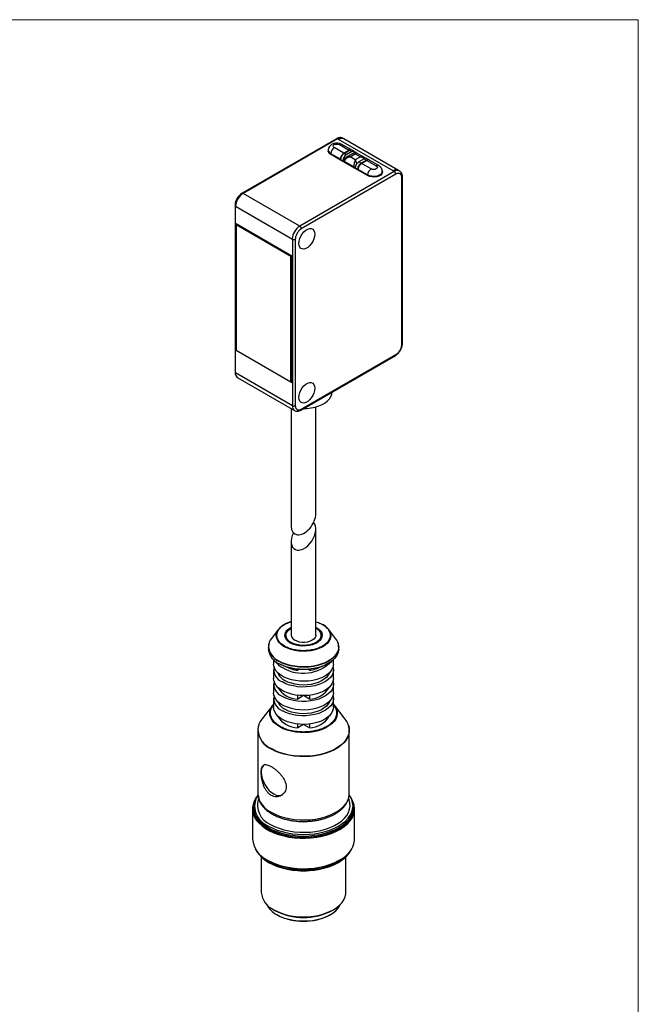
# Model space of a CAD drawing. Header units: millimetres. Extents: x 0 to 432, y 0 to 279.
# Tile 5 of 5: x 344 to 432, y 139 to 279. Entities that reach past the tile are written whole.
import ezdxf

# ---------------------------------------------------------------- set-up
doc = ezdxf.new("R2010")
doc.units = ezdxf.units.MM

msp = doc.modelspace()

# ---------------------------------------------------------------- linework, layer by layer
at = {"color": 7, "linetype": 'Continuous', "lineweight": 18}
for p in [(0, 279.4), (431.8, 0)]:
    msp.add_line(p, (431.8, 279.4), dxfattribs=at)
for p, q in [((388.91, 262.49), (375.48, 254.73)), ((389.06, 262.47), (375.63, 254.72)), ((389.06, 262.47), (389.13, 262.43)), ((389.2, 262.39), (389.13, 262.43)), ((396.98, 257.9), (389.2, 262.39)), ((389.33, 261.65), (390.69, 260.86)), ((391.02, 260.9), (389.68, 261.68)), ((389.88, 262.51), (389.81, 262.55)), ((397.73, 257.97), (389.95, 262.46)), ((387.73, 260.86), (387.73, 260.7)), ((387.74, 260.61), (387.73, 260.7)), ((389.49, 259.45), (388.07, 260.27)), ((389.45, 259.57), (388.09, 260.36)), ((388.09, 260.26), (388.09, 260.36)), ((389.95, 260.43), (388.58, 261.22)), ((390.69, 260.86), (389.95, 260.43)), ((389.98, 260.39), (390.76, 260.84)), ((390.3, 260.21), (389.98, 260.39)), ((391.42, 260.5), (390.28, 259.84)), ((391.08, 260.66), (390.3, 260.21)), ((390.76, 260.84), (391.08, 260.66)), ((390.83, 259.92), (391.57, 260.35)), ((391.43, 260.69), (391.11, 260.87)), ((391.57, 260.35), (392.31, 259.92)), ((392.86, 259.84), (391.72, 260.5)), ((389.45, 259.47), (389.45, 259.57)), ((389.8, 259.35), (389.49, 259.53)), ((389.49, 259.45), (389.49, 259.53)), ((389.8, 259.27), (389.49, 259.45)), ((389.8, 259.27), (389.8, 259.35)), ((391.57, 258.25), (389.8, 259.27)), ((389.88, 259.23), (389.96, 259.28)), ((389.96, 259.35), (389.96, 259.19)), ((389.96, 259.19), (389.96, 259.18)), ((391.36, 258.47), (390.05, 259.23)), ((390.05, 259.23), (390.05, 259.12)), ((391.57, 259.49), (390.83, 259.92)), ((392.31, 259.92), (391.57, 259.49)), ((392.84, 259.64), (392.07, 259.19)), ((392.39, 259), (392.07, 259.19)), ((393.16, 259.45), (392.39, 259)), ((392.46, 258.98), (393.2, 259.41)), ((393.82, 258.2), (392.46, 258.98)), ((392.84, 259.64), (393.16, 259.45)), ((393.51, 259.49), (393.19, 259.67)), ((393.2, 259.41), (394.56, 258.62)), ((394.91, 258.66), (393.55, 259.45)), ((397.12, 257.82), (383.69, 250.06)), ((397.34, 257.45), (383.9, 249.7)), ((391.36, 258.47), (391.36, 258.37)), ((391.55, 258.26), (391.57, 258.26)), ((391.89, 258.15), (391.57, 258.33)), ((391.57, 258.33), (391.57, 258.25)), ((391.89, 258.06), (391.57, 258.25)), ((391.89, 258.15), (391.89, 258.06)), ((393.3, 257.25), (391.89, 258.06)), ((393.32, 257.34), (391.96, 258.12)), ((391.96, 258.12), (391.96, 258.02)), ((395.41, 257.68), (395.41, 257.84)), ((395.44, 257.72), (395.41, 257.82)), ((397.05, 257.86), (396.98, 257.9)), ((397.12, 257.82), (397.05, 257.86)), ((397.87, 257.89), (397.8, 257.93)), ((393.32, 257.34), (393.32, 257.24)), ((398.18, 233.28), (398.18, 256.96)), ((398.27, 233.4), (398.27, 257.08)), ((383.69, 250.06), (375.63, 254.72)), ((374.48, 253), (374.48, 229.32)), ((374.57, 252.88), (382.63, 248.23)), ((374.57, 229.2), (374.57, 252.88)), ((374.64, 250.39), (374.64, 250.23)), ((382.56, 245.82), (374.64, 250.39)), ((374.64, 250.23), (374.78, 250.31)), ((374.64, 250.23), (374.64, 232.42)), ((382.42, 245.74), (374.64, 250.23)), ((382.63, 248.23), (382.63, 224.55)), ((383.05, 248.23), (383.05, 224.55)), ((382.56, 245.82), (382.42, 245.74)), ((382.42, 227.93), (382.42, 245.74)), ((382.56, 227.85), (382.56, 245.82)), ((374.64, 232.42), (374.64, 232.42)), ((374.64, 232.42), (382.42, 227.93)), ((383.84, 223.92), (397.27, 231.67)), ((383.9, 224.06), (397.34, 231.81)), ((382.63, 224.55), (374.57, 229.2)), ((374.88, 228.51), (382.94, 223.86)), ((382.56, 228.02), (382.42, 227.93)), ((382.42, 227.93), (382.56, 227.85)), ((388.25, 226.46), (388.25, 226.47)), ((382.47, 224.13), (382.47, 207.42)), ((385.97, 209.2), (385.97, 224.38)), ((385.97, 191.92), (385.97, 207.02)), ((382.47, 205.24), (382.47, 191.92)), ((380.68, 192.79), (379.67, 191.48)), ((381.72, 191.92), (381.72, 191.8)), ((386.72, 191.8), (386.72, 191.92)), ((388.77, 191.48), (387.76, 192.79)), ((379.22, 190.27), (379.22, 189.96)), ((389.22, 189.96), (389.22, 190.27)), ((379.97, 188.44), (379.97, 187.84)), ((388.47, 187.84), (388.47, 188.44)), ((379.97, 187.02), (379.97, 185.8)), ((383.39, 186.95), (383.39, 187.1)), ((383.62, 187.09), (383.39, 186.95)), ((385.05, 186.95), (384.81, 187.09)), ((385.05, 187.1), (385.05, 186.95)), ((388.47, 185.8), (388.47, 187.02)), ((379.97, 184.98), (379.97, 183.76)), ((388.47, 183.76), (388.47, 184.98)), ((380.56, 184.55), (380.56, 184.5)), ((383.39, 182.87), (383.39, 183.39)), ((384.21, 183.35), (383.39, 182.87)), ((385.05, 182.87), (384.23, 183.35)), ((385.05, 183.39), (385.05, 182.87)), ((387.88, 184.5), (387.88, 184.55)), ((379.84, 181.99), (378.3, 180)), ((379.97, 182.94), (379.97, 181.72)), ((388.47, 181.72), (388.47, 182.94)), ((388.47, 182.14), (388.6, 181.99)), ((390.14, 180), (388.6, 181.99)), ((380.56, 180.47), (380.56, 180.42)), ((383.39, 178.79), (383.39, 179.31)), ((384.21, 179.26), (383.39, 178.79)), ((385.05, 178.79), (384.23, 179.26)), ((385.05, 179.31), (385.05, 178.79)), ((387.88, 180.42), (387.88, 180.47)), ((377.72, 178.43), (377.72, 169.43)), ((390.72, 169.43), (390.72, 178.43)), ((377.72, 169.43), (377.72, 169.38)), ((390.72, 169.39), (390.72, 169.43)), ((377.55, 168.97), (377.46, 168.81)), ((390.98, 168.81), (390.89, 168.97)), ((376.97, 167.26), (376.97, 162.94)), ((377.09, 167.51), (377.09, 167.34)), ((391.34, 167.34), (391.34, 167.51)), ((391.47, 162.94), (391.47, 167.26)), ((377.55, 161.24), (377.65, 161.09)), ((390.79, 161.09), (390.88, 161.24)), ((378.22, 160.42), (378.22, 155.38)), ((379.09, 159.98), (379.16, 159.94)), ((389.28, 159.94), (389.35, 159.98)), ((390.22, 155.38), (390.22, 160.42)), ((379.98, 152.93), (380.15, 152.83)), ((388.28, 152.83), (388.46, 152.93)), ((380.4, 152.24), (380.47, 152.2)), ((387.97, 152.2), (388.04, 152.24))]:
    msp.add_line(p, q)
at = {"flags": 128}
for points in [[(388.58, 261.22), (388.47, 261.32), (388.43, 261.43), (388.47, 261.55), (388.58, 261.65), (388.75, 261.71), (388.96, 261.73), (389.16, 261.71), (389.33, 261.65)], [(387.73, 260.84), (387.71, 260.75), (387.71, 260.74)], [(391.08, 260.66), (391.17, 260.7), (391.27, 260.72), (391.35, 260.72), (391.43, 260.69), (391.49, 260.64), (391.53, 260.57), (391.55, 260.54)], [(395.4, 257.94), (395.41, 257.91), (395.44, 257.71), (395.36, 257.51), (395.19, 257.32), (394.94, 257.18), (394.63, 257.08), (394.28, 257.04), (393.92, 257.05), (393.59, 257.12), (393.3, 257.25)], [(395.41, 257.83), (395.41, 257.79), (395.34, 257.59), (395.17, 257.42), (394.92, 257.27), (394.62, 257.18), (394.28, 257.13), (393.93, 257.15), (393.6, 257.22), (393.32, 257.34)], [(394.56, 258.62), (394.67, 258.53), (394.71, 258.41), (394.67, 258.29), (394.56, 258.2), (394.39, 258.13), (394.19, 258.11), (393.99, 258.13), (393.82, 258.2)], [(395.4, 257.59), (395.41, 257.63), (395.41, 257.68)], [(385.81, 248.92), (385.78, 248.59), (385.68, 248.24), (385.52, 247.89), (385.32, 247.56), (385.08, 247.28), (384.81, 247.05), (384.54, 246.89), (384.28, 246.81), (384.04, 246.82), (383.83, 246.91), (383.68, 247.08), (383.58, 247.32), (383.55, 247.61), (383.58, 247.94), (383.68, 248.29), (383.83, 248.64), (384.04, 248.97), (384.28, 249.26), (384.54, 249.48), (384.81, 249.64), (385.08, 249.72), (385.32, 249.71), (385.52, 249.62), (385.68, 249.45), (385.78, 249.21), (385.81, 248.92)], [(385.81, 227.04), (385.78, 226.7), (385.68, 226.35), (385.52, 226.01), (385.32, 225.68), (385.08, 225.39), (384.81, 225.16), (384.54, 225.01), (384.28, 224.93), (384.04, 224.94), (383.83, 225.03), (383.68, 225.2), (383.58, 225.44), (383.55, 225.73), (383.58, 226.06), (383.68, 226.41), (383.83, 226.76), (384.04, 227.09), (384.28, 227.37), (384.54, 227.6), (384.81, 227.76), (385.08, 227.84), (385.32, 227.83), (385.52, 227.74), (385.68, 227.57), (385.78, 227.33), (385.81, 227.04)], [(384.25, 224.15), (384.7, 224.17), (385.29, 224.23), (385.85, 224.35), (386.38, 224.51), (386.86, 224.71), (387.29, 224.96), (387.64, 225.24), (387.92, 225.54), (388.12, 225.87), (388.23, 226.21), (388.25, 226.46)], [(381.48, 190.3), (381.09, 190.56), (380.78, 190.85), (380.55, 191.17), (380.4, 191.5), (380.34, 191.84), (380.38, 192.18), (380.5, 192.52), (380.68, 192.79)], [(387.76, 192.79), (387.78, 192.76), (387.97, 192.43), (388.07, 192.1), (388.09, 191.75), (388.01, 191.41), (387.84, 191.09), (387.59, 190.78), (387.25, 190.49), (386.85, 190.24), (386.39, 190.03), (385.87, 189.86), (385.32, 189.74), (384.74, 189.67), (384.14, 189.65), (383.55, 189.68), (382.98, 189.76), (382.43, 189.9), (381.93, 190.08), (381.48, 190.3)], [(382.34, 190.84), (382.03, 191.06), (381.79, 191.3), (381.64, 191.57), (381.57, 191.85), (381.59, 192.13), (381.71, 192.41), (381.9, 192.67), (382.18, 192.9), (382.47, 193.07)], [(382.45, 190.9), (382.15, 191.11), (381.92, 191.35), (381.78, 191.62), (381.72, 191.89), (381.75, 192.16), (381.88, 192.43), (382.08, 192.67), (382.37, 192.89), (382.47, 192.95)], [(385.97, 193.07), (386.09, 193), (386.4, 192.79), (386.64, 192.54), (386.8, 192.27), (386.87, 191.99), (386.84, 191.71), (386.73, 191.44), (386.53, 191.18), (386.26, 190.95), (385.91, 190.75), (385.51, 190.59), (385.06, 190.47), (384.58, 190.41), (384.1, 190.39), (383.61, 190.43), (383.15, 190.52), (382.72, 190.66), (382.34, 190.84), (382.34, 190.84)], [(385.97, 192.95), (386.15, 192.84), (386.41, 192.61), (386.6, 192.36), (386.7, 192.09), (386.71, 191.82), (386.63, 191.55), (386.47, 191.29), (386.22, 191.06), (385.9, 190.85), (385.52, 190.69), (385.09, 190.57), (384.63, 190.5), (384.16, 190.48), (383.69, 190.51), (383.23, 190.6), (382.82, 190.73), (382.45, 190.9), (382.45, 190.9)], [(385.97, 191.92), (385.96, 191.81), (385.87, 191.59), (385.7, 191.39), (385.46, 191.21), (385.15, 191.07), (384.8, 190.97), (384.41, 190.92), (384.02, 190.92), (383.64, 190.97), (383.29, 191.07), (382.98, 191.21)], [(389.2, 190.31), (389.19, 190.07), (389.09, 189.69), (388.9, 189.32), (388.63, 188.97), (388.28, 188.64), (387.86, 188.34), (387.37, 188.08), (386.83, 187.86), (386.24, 187.68), (385.62, 187.55), (384.97, 187.46), (384.3, 187.43), (383.64, 187.45), (382.98, 187.52), (382.35, 187.64), (381.75, 187.81), (381.19, 188.02), (380.69, 188.27)], [(389.22, 190.27), (389.2, 190.03), (389.1, 189.65), (388.91, 189.28), (388.64, 188.92), (388.29, 188.59), (387.87, 188.3), (387.38, 188.03), (386.84, 187.81), (386.25, 187.63), (385.62, 187.5), (384.97, 187.41), (384.3, 187.38), (383.63, 187.4), (382.98, 187.47), (382.34, 187.59), (381.74, 187.76), (381.19, 187.97), (380.68, 188.23)], [(389.22, 189.96), (389.2, 189.72), (389.1, 189.34), (388.91, 188.97), (388.64, 188.62), (388.29, 188.29), (387.87, 187.99), (387.38, 187.73), (386.84, 187.5), (386.25, 187.32), (385.62, 187.19), (384.97, 187.11), (384.3, 187.08), (383.63, 187.1), (382.98, 187.17), (382.34, 187.29), (381.74, 187.46), (381.19, 187.67), (380.68, 187.92)], [(388.47, 187.84), (388.45, 187.62), (388.35, 187.26), (388.16, 186.92), (387.89, 186.6), (387.53, 186.31), (387.11, 186.04), (386.63, 185.82), (386.09, 185.64), (385.52, 185.5), (384.91, 185.42), (384.3, 185.39), (383.68, 185.41), (383.07, 185.48), (382.49, 185.6), (381.94, 185.77), (381.44, 185.98), (381, 186.24), (380.63, 186.52), (380.34, 186.84), (380.13, 187.18), (380, 187.53), (379.97, 187.84)], [(388.41, 187.43), (388.43, 187.34), (388.47, 186.98), (388.41, 186.62), (388.27, 186.27), (388.03, 185.94), (387.72, 185.63), (387.33, 185.35), (386.88, 185.11), (386.37, 184.91), (385.81, 184.75), (385.22, 184.64), (384.61, 184.58), (383.99, 184.57), (383.37, 184.62), (382.77, 184.72), (382.21, 184.86), (381.68, 185.05), (381.21, 185.29)], [(387.9, 186.62), (387.89, 186.57), (387.72, 186.25), (387.48, 185.95), (387.16, 185.68), (386.77, 185.44), (386.32, 185.23), (385.82, 185.07), (385.28, 184.95), (384.72, 184.88), (384.15, 184.86), (383.58, 184.89), (383.02, 184.97), (382.49, 185.1), (382, 185.28), (381.57, 185.49)], [(388.47, 185.8), (388.45, 185.57), (388.35, 185.22), (388.16, 184.88), (387.89, 184.56), (387.53, 184.26), (387.11, 184), (386.63, 183.78), (386.09, 183.6), (385.52, 183.46), (384.91, 183.38), (384.3, 183.35), (383.68, 183.37), (383.07, 183.44), (382.49, 183.56), (381.94, 183.73), (381.44, 183.94), (381, 184.2), (380.63, 184.48), (380.34, 184.8), (380.13, 185.13), (380, 185.49), (379.97, 185.8)], [(388.41, 185.39), (388.43, 185.3), (388.47, 184.94), (388.41, 184.58), (388.27, 184.23), (388.03, 183.9), (387.72, 183.59), (387.33, 183.31), (386.88, 183.07), (386.37, 182.86), (385.81, 182.71), (385.22, 182.6), (384.61, 182.54), (383.99, 182.53), (383.37, 182.58), (382.77, 182.67), (382.21, 182.82), (381.68, 183.01), (381.21, 183.25)], [(388.47, 183.76), (388.45, 183.53), (388.35, 183.18), (388.16, 182.84), (387.89, 182.52), (387.53, 182.22), (387.11, 181.96), (386.63, 181.74), (386.09, 181.56), (385.52, 181.42), (384.91, 181.34), (384.3, 181.3), (383.68, 181.32), (383.07, 181.4), (382.49, 181.52), (381.94, 181.69), (381.44, 181.9), (381, 182.15), (380.63, 182.44), (380.34, 182.76), (380.13, 183.09), (380, 183.44), (379.97, 183.76)], [(388.41, 183.35), (388.43, 183.25), (388.47, 182.9), (388.41, 182.54), (388.27, 182.19), (388.03, 181.86), (387.72, 181.55), (387.33, 181.27), (386.88, 181.03), (386.37, 180.82), (385.81, 180.67), (385.22, 180.56), (384.61, 180.5), (383.99, 180.49), (383.37, 180.54), (382.77, 180.63), (382.21, 180.78), (381.68, 180.97), (381.21, 181.21)], [(380.83, 178.9), (380.4, 179.19), (380.04, 179.5), (379.76, 179.84), (379.56, 180.2), (379.45, 180.58), (379.42, 180.95), (379.49, 181.33), (379.65, 181.7), (379.84, 181.99)], [(379.84, 181.99), (379.89, 182.05), (379.97, 182.14)], [(388.6, 181.99), (388.68, 181.87), (388.88, 181.51), (388.99, 181.14), (389.01, 180.76), (388.95, 180.39), (388.79, 180.02), (388.55, 179.67), (388.23, 179.34), (387.83, 179.04), (387.37, 178.77), (386.85, 178.54), (386.28, 178.36), (385.67, 178.22), (385.03, 178.13), (384.38, 178.09), (383.73, 178.1), (383.08, 178.17), (382.46, 178.28), (381.87, 178.44), (381.32, 178.65), (380.83, 178.9)], [(387.9, 182.53), (387.89, 182.49), (387.72, 182.17), (387.48, 181.87), (387.16, 181.6), (386.77, 181.35), (386.32, 181.15), (385.82, 180.98), (385.28, 180.86), (384.72, 180.8), (384.15, 180.78), (383.58, 180.81), (383.02, 180.89), (382.49, 181.02), (382, 181.19), (381.57, 181.41)], [(388.47, 181.72), (388.45, 181.49), (388.35, 181.14), (388.16, 180.8), (387.89, 180.48), (387.53, 180.18), (387.11, 179.92), (386.63, 179.69), (386.09, 179.51), (385.52, 179.38), (384.91, 179.3), (384.3, 179.26), (383.68, 179.28), (383.07, 179.35), (382.49, 179.48), (381.94, 179.65), (381.44, 179.86), (381, 180.11), (380.63, 180.4), (380.34, 180.72), (380.13, 181.05), (380, 181.4), (379.97, 181.72)], [(390.59, 179.16), (390.69, 178.76), (390.72, 178.42)], [(390.72, 178.42), (390.72, 178.32), (390.65, 177.88), (390.5, 177.46), (390.26, 177.04), (389.94, 176.65), (389.54, 176.28), (389.07, 175.93), (388.54, 175.62), (387.95, 175.35), (387.3, 175.13), (386.62, 174.94), (385.9, 174.8), (385.16, 174.72), (384.41, 174.68), (383.65, 174.69), (382.9, 174.75), (382.17, 174.87), (381.47, 175.03), (380.81, 175.23), (380.19, 175.48), (379.62, 175.77)], [(390.7, 178.45), (390.7, 178.36), (390.64, 177.93), (390.48, 177.5), (390.25, 177.09), (389.93, 176.69), (389.53, 176.32), (389.06, 175.98), (388.53, 175.67), (387.94, 175.4), (387.3, 175.17), (386.61, 174.99), (385.9, 174.85), (385.16, 174.76), (384.41, 174.73), (383.65, 174.74), (382.91, 174.8), (382.18, 174.91), (381.48, 175.08), (380.81, 175.28), (380.2, 175.53), (379.63, 175.82)], [(378.21, 172.45), (378.24, 172.03), (378.34, 171.59), (378.51, 171.14), (378.73, 170.71), (378.99, 170.3), (379.3, 169.93), (379.63, 169.62), (379.98, 169.39), (380.32, 169.23), (380.65, 169.15), (380.96, 169.16), (381.23, 169.26)], [(379.62, 166.78), (380.19, 166.49), (380.81, 166.24), (381.47, 166.03), (382.17, 165.87), (382.9, 165.76), (383.65, 165.69), (384.41, 165.68), (385.16, 165.72), (385.9, 165.81), (386.62, 165.94), (387.3, 166.13), (387.95, 166.36), (388.54, 166.63), (389.07, 166.94), (389.54, 167.28), (389.94, 167.65), (390.26, 168.04), (390.5, 168.46), (390.65, 168.89), (390.72, 169.32), (390.72, 169.39)], [(377.35, 168.61), (377.22, 168.35), (377.05, 167.9), (376.97, 167.44), (376.99, 166.98), (377.08, 166.52), (377.27, 166.07), (377.54, 165.63), (377.89, 165.22), (378.32, 164.83), (378.82, 164.47), (379.38, 164.15), (380.01, 163.86), (380.68, 163.61), (381.4, 163.41), (382.15, 163.25), (382.93, 163.14), (383.72, 163.09), (384.52, 163.08), (385.31, 163.13), (386.09, 163.22), (386.85, 163.36), (387.58, 163.56), (388.27, 163.79), (388.9, 164.07), (389.48, 164.39), (390, 164.74), (390.45, 165.12), (390.82, 165.53), (391.11, 165.96), (391.31, 166.4), (391.43, 166.86), (391.47, 167.32), (391.41, 167.78), (391.27, 168.23), (391.08, 168.61)], [(377.46, 168.81), (377.27, 168.42), (377.14, 167.97), (377.09, 167.51), (377.14, 167.05), (377.27, 166.59), (377.49, 166.15), (377.8, 165.72), (378.19, 165.32), (378.65, 164.94), (379.18, 164.6), (379.78, 164.29), (380.43, 164.03), (381.13, 163.8), (381.87, 163.63), (382.63, 163.5), (383.42, 163.42), (384.22, 163.4), (385.02, 163.42), (385.8, 163.5), (386.57, 163.63), (387.31, 163.8), (388.01, 164.03), (388.66, 164.29), (389.26, 164.6), (389.79, 164.94), (390.25, 165.32), (390.64, 165.72), (390.94, 166.15), (391.16, 166.59), (391.3, 167.05), (391.34, 167.51), (391.3, 167.97), (391.16, 168.42), (390.98, 168.81)], [(379.25, 164.82), (379.84, 164.52), (380.48, 164.25), (381.17, 164.03), (381.9, 163.86), (382.65, 163.73), (383.43, 163.66), (384.22, 163.63), (385.01, 163.66), (385.78, 163.73), (386.54, 163.86), (387.27, 164.03), (387.96, 164.25), (388.6, 164.52), (389.19, 164.82), (389.71, 165.16), (390.17, 165.53), (390.55, 165.93), (390.85, 166.35), (391.07, 166.78), (391.2, 167.23), (391.25, 167.69), (391.2, 168.14), (391.07, 168.59), (390.85, 169.03), (390.74, 169.2)], [(379.53, 165.05), (380.11, 164.75), (380.74, 164.5), (381.42, 164.29), (382.13, 164.12), (382.88, 164.01), (383.64, 163.94), (384.41, 163.93), (385.18, 163.97), (385.93, 164.06), (386.66, 164.2), (387.36, 164.39), (388.02, 164.62), (388.62, 164.9), (389.17, 165.21), (389.65, 165.56), (390.05, 165.94), (390.38, 166.34), (390.62, 166.76), (390.77, 167.2), (390.84, 167.64), (390.82, 168.09), (390.71, 168.53), (390.64, 168.7)], [(379.16, 164.43), (379.75, 164.12), (380.39, 163.86), (381.08, 163.64), (381.8, 163.46), (382.56, 163.33), (383.33, 163.25), (384.12, 163.22), (384.91, 163.24), (385.69, 163.31), (386.45, 163.42), (387.18, 163.59), (387.88, 163.8), (388.53, 164.05), (389.13, 164.35), (389.67, 164.68), (390.15, 165.04), (390.55, 165.43), (390.88, 165.84), (391.12, 166.28), (391.29, 166.72), (391.36, 167.17), (391.35, 167.63), (391.33, 167.79)], [(379.18, 164.44), (379.78, 164.13), (380.43, 163.86), (381.13, 163.64), (381.87, 163.46), (382.63, 163.33), (383.42, 163.26), (384.22, 163.23), (385.02, 163.26), (385.8, 163.33), (386.57, 163.46), (387.31, 163.64), (388.01, 163.86), (388.66, 164.13), (389.26, 164.44), (389.79, 164.78), (390.25, 165.16), (390.64, 165.56), (390.94, 165.99), (391.16, 166.43), (391.3, 166.88), (391.34, 167.34)], [(383.65, 165.47), (384.07, 165.45), (384.22, 165.44)], [(379.09, 159.98), (379.69, 159.67), (380.34, 159.4), (381.03, 159.18), (381.77, 159), (382.54, 158.86), (383.32, 158.78), (384.12, 158.75), (384.92, 158.77), (385.71, 158.84), (386.48, 158.96), (387.22, 159.13), (387.93, 159.34), (388.59, 159.6), (389.2, 159.9), (389.75, 160.23), (390.23, 160.6), (390.64, 160.99), (390.97, 161.41), (391.22, 161.85), (391.39, 162.3), (391.46, 162.76), (391.47, 162.94)], [(377.65, 161.09), (377.89, 160.77), (378.27, 160.37), (378.73, 160), (379.25, 159.66), (379.84, 159.36), (380.48, 159.09), (381.17, 158.87), (381.9, 158.7), (382.66, 158.57), (383.43, 158.5), (384.22, 158.47), (385, 158.5), (385.78, 158.57), (386.54, 158.7), (387.27, 158.87), (387.96, 159.09), (388.6, 159.36), (389.19, 159.66), (389.71, 160), (390.17, 160.37), (390.55, 160.77), (390.79, 161.09)], [(379.18, 159.78), (379.78, 159.47), (380.43, 159.21), (381.13, 158.98), (381.87, 158.81), (382.63, 158.68), (383.42, 158.6), (384.22, 158.58), (385.02, 158.6), (385.8, 158.68), (386.57, 158.81), (387.31, 158.98), (388.01, 159.21), (388.66, 159.47), (389.26, 159.78), (389.79, 160.13), (390.25, 160.5), (390.64, 160.91), (390.94, 161.33), (391.08, 161.59)], [(379.98, 152.93), (380.52, 152.66), (381.11, 152.42), (381.76, 152.22), (382.43, 152.08), (383.14, 151.98), (383.86, 151.93), (384.58, 151.93), (385.3, 151.98), (386, 152.08), (386.68, 152.22), (387.32, 152.42), (387.92, 152.66), (388.46, 152.93), (388.94, 153.25), (389.35, 153.59), (389.69, 153.96), (389.95, 154.35), (390.12, 154.76), (390.21, 155.17), (390.22, 155.38)], [(380.4, 152.24), (380.92, 151.98), (381.49, 151.75), (382.11, 151.57), (382.77, 151.44), (383.44, 151.36), (384.13, 151.33), (384.82, 151.35), (385.5, 151.42), (386.16, 151.54), (386.79, 151.7), (387.38, 151.92), (387.91, 152.17), (388.39, 152.46), (388.79, 152.79), (389.12, 153.14), (389.37, 153.51), (389.46, 153.7)]]:
    msp.add_lwpolyline(points, dxfattribs=at)
for centre, radius, start, end in [((388.97, 262.35), 0.151, 54.3824, 114.3071), ((389.5, 261.86), 0.754, 65.6929, 125.6176), ((389.56, 261.87), 0.706, 59.9993, 127.6449), ((389.64, 261.78), 0.754, 65.6929, 125.6176), ((389.53, 261.36), 0.352, 65.6929, 125.6176), ((388.26, 260.78), 0.549, 163.7408, 249.6407), ((388.33, 260.91), 0.605, 184.9406, 246.2211), ((389.16, 260.31), 1.08, 122.6055, 177.3945), ((390.53, 259.52), 1.08, 122.6055, 177.3945), ((390.56, 259.48), 1.08, 122.6055, 177.3945), ((390.9, 260.57), 0.361, 70.0552, 125.2271), ((390.96, 260.55), 0.352, 65.6929, 125.6176), ((390.88, 259.3), 1.08, 122.6055, 177.3945), ((390.11, 259.36), 0.144, 184.0166, 247.265), ((392.65, 258.28), 1.08, 122.6055, 177.3945), ((392.96, 258.1), 1.08, 122.6055, 177.3945), ((393.04, 258.08), 1.08, 122.6055, 177.3945), ((393.05, 259.35), 0.352, 65.6929, 125.6176), ((393.36, 259.21), 0.309, 43.7197, 129.2448), ((393.4, 259.12), 0.352, 65.6929, 125.6176), ((391.57, 258.86), 0.439, 242.1524, 271.6825), ((394.4, 257.29), 1.08, 122.6055, 177.3945), ((394.76, 258.34), 0.352, 65.7048, 125.6165), ((397.41, 257.34), 0.706, 59.9993, 127.6449), ((397.49, 257.25), 0.754, 65.6929, 125.6176), ((397.56, 257.2), 0.76, 67.0218, 125.5008), ((396.87, 257.43), 0.461, 2.6055, 57.3945), ((398.13, 257.09), 0.144, 292.7374, 355.9601), ((376.87, 252.77), 2.31, 122.6055, 177.3945), ((375.54, 254.6), 0.144, 52.7282, 116.1405), ((374.63, 253.01), 0.147, 184.1001, 246.3867), ((384.93, 248.12), 2.31, 122.6055, 177.3945), ((383.44, 249.67), 0.461, 2.6055, 57.3945), ((382.84, 248.63), 0.461, 242.6097, 297.3903), ((398.12, 233.42), 0.151, 294.3747, 354.3052), ((397.19, 231.79), 0.144, 304.0564, 7.2558), ((374.63, 229.34), 0.151, 185.6948, 245.6253), ((375.28, 229.11), 0.719, 172.7442, 235.9436), ((383.34, 224.45), 0.719, 172.7207, 236.1778), ((382.84, 224.96), 0.461, 242.6097, 297.3903), ((383.75, 224.04), 0.151, 305.986, 5.5952), ((383.29, 190.51), 3.46, 103.2822, 138.7894), ((385.62, 191.06), 2.75, 39.14, 60.5458), ((382.93, 191.91), 1.22, 184.9801, 244.0387), ((383.33, 192), 0.86, 184.9193, 246.4008), ((385.51, 191.9), 1.21, 295.7162, 355.2651), ((380.94, 190.26), 1.72, 160.6518, 179.8656), ((381.18, 190.25), 1.95, 141.0157, 178.3785), ((381.73, 190.56), 2.51, 185.7056, 245.586), ((387.3, 190.27), 1.9, 1.0497, 39.4862), ((387.49, 190.26), 1.73, 0.1823, 19.287), ((381.72, 190.52), 2.52, 185.7344, 245.5836), ((381.72, 190.21), 2.52, 185.7368, 245.5834), ((382.55, 189.79), 2.8, 214.0174, 241.5864), ((384.14, 192.25), 5.72, 239.2726, 315.6709), ((383.97, 191.95), 5.03, 242.5839, 263.3592), ((381.87, 187.05), 1.88, 168.4339, 249.467), ((382.54, 187.42), 2.16, 201.9023, 243.2266), ((384.46, 191.97), 5.05, 276.6601, 297.0461), ((381.87, 185.01), 1.88, 168.4339, 249.467), ((381.87, 182.97), 1.88, 168.4339, 249.467), ((383.47, 186.28), 3.41, 211.3686, 268.6368), ((384.97, 186.28), 3.41, 271.3632, 328.6314), ((382.54, 183.34), 2.16, 201.9023, 243.2266), ((379.96, 178.42), 2.24, 160.8077, 179.8735), ((380.25, 178.41), 2.52, 140.8497, 178.5878), ((383.47, 182.19), 3.41, 211.3686, 268.6368), ((384.97, 182.19), 3.41, 271.3632, 328.6314), ((388.22, 178.42), 2.49, 0.6901, 39.3905), ((380.88, 178.69), 3.17, 184.6998, 246.6242), ((380.89, 178.73), 3.17, 184.7042, 246.6237), ((379.43, 172.58), 1.23, 125.0133, 186.2988), ((381.05, 169.82), 3.36, 187.5128, 244.8106), ((380.29, 167.65), 3.02, 148.1866, 249.8339), ((380.6, 167.79), 2.94, 161.6321, 248.7511), ((380.75, 167.77), 3.68, 186.5936, 244.7265), ((380.44, 167.52), 3.34, 175.2733, 247.4943), ((380.53, 163.25), 3.57, 185.0263, 246.2938), ((381.23, 163.68), 4.4, 208.3073, 242.2849), ((384.22, 169.64), 10.94, 242.4661, 297.5339), ((384.22, 168.67), 10.22, 260.5766, 279.4234), ((381.27, 155.72), 3.07, 186.2441, 245.076), ((381.87, 155.1), 3.22, 205.8279, 242.7989), ((384.22, 160.58), 8.75, 242.3167, 297.6833), ((384.22, 159.38), 8.1, 242.4469, 297.5531)]:
    msp.add_arc(centre, radius, start, end)
for centre, start_param, end_param in [((384.22, 208.31), 2.391303, 5.532896), ((384.22, 206.13), 1.781658, 6.142541)]:
    msp.add_ellipse(centre, major_axis=(1.28, 1.95), ratio=0.611893, start_param=start_param, end_param=end_param)
for points, knots in [([(389.68, 261.68), (389.62, 261.71), (389.5, 261.77), (389.24, 261.84), (388.95, 261.87), (388.65, 261.84), (388.41, 261.77), (388.19, 261.66), (387.97, 261.49), (387.82, 261.27), (387.74, 261.05), (387.74, 260.93), (387.73, 260.86)], [0, 0, 0, 0, 0.088903, 0.16999, 0.310291, 0.425234, 0.517345, 0.603278, 0.710561, 0.842543, 0.918299, 1, 1, 1, 1]), ([(389.81, 262.54), (389.75, 262.58), (389.61, 262.64), (389.38, 262.65), (389.15, 262.6), (388.99, 262.54), (388.92, 262.49), (388.91, 262.49)], [0, 0, 0, 0, 0.241913, 0.490723, 0.743818, 0.985586, 1, 1, 1, 1]), ([(391.72, 260.5), (391.7, 260.51), (391.65, 260.53), (391.57, 260.54), (391.49, 260.53), (391.44, 260.51), (391.42, 260.5)], [0, 0, 0, 0, 0.245853, 0.500462, 0.754824, 1, 1, 1, 1]), ([(391.57, 260.35), (391.56, 260.37), (391.55, 260.4), (391.53, 260.43), (391.5, 260.46), (391.49, 260.48), (391.47, 260.5), (391.45, 260.5), (391.44, 260.51), (391.43, 260.5), (391.43, 260.5), (391.42, 260.5)], [0, 0, 0, 0, 0.148278, 0.28723, 0.416866, 0.537197, 0.648238, 0.750009, 0.842534, 0.925849, 1, 1, 1, 1]), ([(391.57, 260.35), (391.58, 260.37), (391.6, 260.4), (391.62, 260.44), (391.64, 260.47), (391.66, 260.49), (391.68, 260.5), (391.7, 260.5), (391.71, 260.5), (391.72, 260.5), (391.72, 260.5)], [0, 0, 0, 0, 0.147887, 0.295296, 0.44194, 0.587438, 0.672746, 0.815413, 0.914246, 1, 1, 1, 1]), ([(390.28, 259.84), (390.23, 259.81), (390.14, 259.75), (390.04, 259.63), (389.98, 259.49), (389.97, 259.4), (389.96, 259.35)], [0, 0, 0, 0, 0.273551, 0.532412, 0.777617, 1, 1, 1, 1]), ([(390.83, 259.92), (390.8, 259.92), (390.74, 259.91), (390.66, 259.88), (390.59, 259.85), (390.52, 259.82), (390.46, 259.79), (390.4, 259.76), (390.36, 259.73), (390.32, 259.7), (390.25, 259.64), (390.18, 259.56), (390.1, 259.45), (390.06, 259.34), (390.05, 259.26), (390.05, 259.23)], [0, 0, 0, 0, 0.077534, 0.15019, 0.217975, 0.280892, 0.338952, 0.392163, 0.440539, 0.484099, 0.522866, 0.652593, 0.774678, 0.890095, 1, 1, 1, 1]), ([(390.28, 259.84), (390.3, 259.85), (390.34, 259.87), (390.4, 259.9), (390.49, 259.92), (390.59, 259.93), (390.7, 259.94), (390.79, 259.93), (390.83, 259.92)], [0, 0, 0, 0, 0.114586, 0.249878, 0.406, 0.583031, 0.78102, 1, 1, 1, 1]), ([(391.57, 259.49), (391.56, 259.47), (391.55, 259.44), (391.52, 259.38), (391.5, 259.31), (391.47, 259.22), (391.45, 259.12), (391.42, 259), (391.39, 258.86), (391.38, 258.73), (391.36, 258.6), (391.36, 258.52), (391.36, 258.47)], [0, 0, 0, 0, 0.077306, 0.154363, 0.231019, 0.307077, 0.42616, 0.522632, 0.649391, 0.772637, 0.860776, 1, 1, 1, 1]), ([(391.57, 259.49), (391.59, 259.45), (391.62, 259.38), (391.68, 259.22), (391.72, 259.04), (391.74, 258.91), (391.75, 258.86)], [0, 0, 0, 0, 0.257585, 0.477352, 0.802989, 1, 1, 1, 1]), ([(392.31, 259.92), (392.34, 259.92), (392.4, 259.93), (392.48, 259.94), (392.56, 259.93), (392.63, 259.92), (392.69, 259.91), (392.74, 259.9), (392.79, 259.88), (392.83, 259.86), (392.85, 259.85), (392.86, 259.84)], [0, 0, 0, 0, 0.1482861, 0.2872444, 0.4168843, 0.5372172, 0.6482582, 0.7500266, 0.8425479, 0.9258565, 1, 1, 1, 1]), ([(392.31, 259.92), (392.38, 259.91), (392.5, 259.88), (392.69, 259.8), (392.79, 259.72), (392.86, 259.67)], [0, 0, 0, 0, 0.325539, 0.603226, 1, 1, 1, 1]), ([(393.04, 259.7), (393.02, 259.71), (392.98, 259.77), (392.91, 259.81), (392.86, 259.84)], [0, 0, 0, 0, 0.262658, 1, 1, 1, 1]), ([(395.41, 257.84), (395.41, 257.92), (395.39, 258.09), (395.28, 258.32), (395.12, 258.52), (394.98, 258.61), (394.91, 258.66)], [0, 0, 0, 0, 0.260378, 0.516462, 0.764197, 1, 1, 1, 1]), ([(398.18, 256.96), (398.18, 256.99), (398.18, 257.05), (398.17, 257.14), (398.15, 257.22), (398.12, 257.32), (398.05, 257.43), (397.94, 257.52), (397.8, 257.57), (397.65, 257.57), (397.5, 257.53), (397.39, 257.48), (397.34, 257.45)], [0, 0, 0, 0, 0.06027, 0.120035, 0.179835, 0.240208, 0.370027, 0.500131, 0.62995, 0.760054, 0.879957, 1, 1, 1, 1]), ([(398.27, 257.08), (398.27, 257.17), (398.26, 257.34), (398.18, 257.57), (398.05, 257.77), (397.93, 257.85), (397.87, 257.89)], [0, 0, 0, 0, 0.243712, 0.49274, 0.745435, 1, 1, 1, 1]), ([(375.48, 254.73), (375.41, 254.69), (375.28, 254.6), (375.12, 254.45), (374.98, 254.3), (374.86, 254.14), (374.79, 254.03), (374.77, 253.99)], [0, 0, 0, 0, 0.258556, 0.466195, 0.642737, 0.853944, 1, 1, 1, 1]), ([(374.77, 253.99), (374.71, 253.89), (374.64, 253.74), (374.56, 253.53), (374.51, 253.34), (374.48, 253.16), (374.48, 253.05), (374.48, 253)], [0, 0, 0, 0, 0.31477, 0.442374, 0.65158, 0.864691, 1, 1, 1, 1]), ([(383.9, 249.7), (383.87, 249.68), (383.82, 249.65), (383.74, 249.59), (383.66, 249.52), (383.56, 249.42), (383.43, 249.27), (383.3, 249.06), (383.19, 248.84), (383.11, 248.63), (383.06, 248.42), (383.05, 248.29), (383.05, 248.23)], [0, 0, 0, 0, 0.0602696, 0.1200349, 0.179835, 0.2402084, 0.3700274, 0.5001309, 0.62995, 0.7600537, 0.8799574, 1, 1, 1, 1]), ([(397.27, 231.67), (397.4, 231.77), (397.67, 231.95), (398, 232.41), (398.23, 232.92), (398.26, 233.24), (398.27, 233.4)], [0, 0, 0, 0, 0.250001, 0.500002, 0.750001, 1, 1, 1, 1]), ([(397.34, 231.81), (397.36, 231.83), (397.42, 231.86), (397.49, 231.92), (397.57, 231.99), (397.68, 232.09), (397.8, 232.24), (397.94, 232.44), (398.05, 232.66), (398.13, 232.88), (398.18, 233.09), (398.18, 233.22), (398.18, 233.28)], [0, 0, 0, 0, 0.0602696, 0.1200349, 0.179835, 0.2402084, 0.3700274, 0.5001309, 0.62995, 0.7600537, 0.8799574, 1, 1, 1, 1]), ([(374.48, 229.32), (374.48, 229.29), (374.48, 229.19), (374.51, 229.02), (374.58, 228.82), (374.7, 228.65), (374.8, 228.54), (374.88, 228.52), (374.88, 228.51)], [0, 0, 0, 0, 0.083597, 0.299544, 0.52059, 0.746097, 0.980177, 1, 1, 1, 1]), ([(382.94, 223.86), (383.01, 223.83), (383.14, 223.77), (383.37, 223.75), (383.6, 223.81), (383.76, 223.87), (383.83, 223.92), (383.84, 223.92)], [0, 0, 0, 0, 0.23786, 0.487989, 0.742425, 0.985476, 1, 1, 1, 1]), ([(383.05, 224.55), (383.05, 224.52), (383.05, 224.45), (383.07, 224.37), (383.08, 224.29), (383.12, 224.19), (383.19, 224.08), (383.3, 223.99), (383.43, 223.94), (383.58, 223.94), (383.74, 223.97), (383.85, 224.03), (383.9, 224.06)], [0, 0, 0, 0, 0.06027, 0.120035, 0.179835, 0.240208, 0.370027, 0.500131, 0.62995, 0.760054, 0.879957, 1, 1, 1, 1]), ([(381.54, 190.38), (381.38, 190.48), (381.06, 190.68), (380.78, 190.99), (380.6, 191.26), (380.47, 191.55), (380.4, 191.92), (380.49, 192.37), (380.7, 192.77), (380.93, 193), (381.04, 193.11)], [0, 0, 0, 0, 0.138806, 0.27756, 0.352077, 0.426491, 0.578388, 0.730284, 0.879024, 1, 1, 1, 1]), ([(381.04, 193.11), (381.06, 193.12), (381.18, 193.26), (381.53, 193.47), (382, 193.71), (382.34, 193.81), (382.47, 193.85)], [0, 0, 0, 0, 0.047039, 0.412504, 0.778241, 1, 1, 1, 1]), ([(385.97, 193.85), (386.1, 193.81), (386.44, 193.71), (386.91, 193.47), (387.32, 193.21), (387.49, 193.01), (387.56, 192.94)], [0, 0, 0, 0, 0.1894208, 0.5012168, 0.8132447, 1, 1, 1, 1]), ([(387.56, 192.94), (387.61, 192.89), (387.72, 192.78), (387.83, 192.58), (387.97, 192.3), (388.03, 191.92), (387.95, 191.47), (387.72, 191.06), (387.37, 190.69), (386.91, 190.37), (386.36, 190.1), (385.83, 189.94), (385.37, 189.84), (384.87, 189.76), (384.22, 189.72), (383.44, 189.77), (382.72, 189.9), (382.07, 190.1), (381.72, 190.28), (381.54, 190.38)], [0, 0, 0, 0, 0.026604, 0.062236, 0.09782, 0.170455, 0.24309, 0.314215, 0.380602, 0.44694, 0.513327, 0.579664, 0.615297, 0.650881, 0.723516, 0.79615, 0.867276, 0.93365, 1, 1, 1, 1]), ([(387.61, 187.85), (387.41, 187.74), (386.97, 187.51), (386.15, 187.27), (385.22, 187.09), (384.22, 187.03), (383.38, 187.08), (382.73, 187.18), (382.13, 187.31), (381.43, 187.53), (380.98, 187.77), (380.75, 187.88)], [0, 0, 0, 0, 0.109237, 0.230727, 0.3609, 0.493835, 0.62677, 0.691905, 0.757109, 0.882086, 1, 1, 1, 1]), ([(388.31, 188.33), (388.3, 188.32), (388.14, 188.15), (387.91, 187.99), (387.66, 187.87), (387.65, 187.87)], [0, 0, 0, 0, 0.076423, 0.961096, 1, 1, 1, 1]), ([(380.89, 178.98), (380.69, 179.1), (380.29, 179.36), (379.94, 179.74), (379.72, 180.08), (379.56, 180.43), (379.47, 180.9), (379.58, 181.45), (379.76, 181.85), (379.94, 182.03), (379.97, 182.06)], [0, 0, 0, 0, 0.153761, 0.307477, 0.390015, 0.472461, 0.64073, 0.808999, 0.973771, 1, 1, 1, 1]), ([(388.47, 182.06), (388.49, 182.03), (388.6, 181.93), (388.71, 181.72), (388.88, 181.37), (388.96, 180.9), (388.86, 180.34), (388.58, 179.82), (388.14, 179.36), (387.57, 178.97), (386.88, 178.64), (386.22, 178.43), (385.65, 178.3), (385.03, 178.21), (384.22, 178.16), (383.25, 178.22), (382.36, 178.38), (381.55, 178.63), (381.11, 178.86), (380.89, 178.98)], [0, 0, 0, 0, 0.0114989, 0.0476798, 0.0838206, 0.1575824, 0.2313442, 0.3035732, 0.3709855, 0.4383575, 0.5057698, 0.5731418, 0.6093226, 0.6454635, 0.7192253, 0.7929871, 0.8652161, 0.932618, 1, 1, 1, 1]), ([(378.21, 172.45), (378.21, 172.58), (378.21, 172.71), (378.24, 172.93), (378.26, 173.04), (378.32, 173.21), (378.35, 173.29), (378.44, 173.41), (378.49, 173.46), (378.66, 173.56), (378.81, 173.57), (379.08, 173.51), (379.18, 173.48), (379.39, 173.39), (379.5, 173.33), (379.74, 173.2), (379.86, 173.12), (380.1, 172.95), (380.23, 172.85), (380.48, 172.64), (380.6, 172.53), (380.83, 172.3), (380.94, 172.17), (381.15, 171.92), (381.24, 171.79), (381.42, 171.52), (381.49, 171.38), (381.67, 170.97), (381.74, 170.68), (381.74, 170.41)], [0, 0, 0, 0, 0.0625, 0.0625, 0.125, 0.125, 0.1875, 0.1875, 0.25, 0.25, 0.375, 0.375, 0.4375, 0.4375, 0.5, 0.5, 0.5625, 0.5625, 0.625, 0.625, 0.6875, 0.6875, 0.75, 0.75, 0.8125, 0.8125, 0.875, 0.875, 1, 1, 1, 1]), ([(381.74, 170.41), (381.74, 170.27), (381.73, 170.14), (381.66, 169.89), (381.61, 169.78), (381.49, 169.56), (381.42, 169.46), (381.25, 169.29), (381.15, 169.22), (380.84, 169.04), (380.6, 168.97), (380.23, 168.98), (380.11, 168.99), (379.86, 169.06), (379.74, 169.11), (379.51, 169.25), (379.39, 169.33), (379.18, 169.53), (379.09, 169.64), (378.9, 169.88), (378.82, 170.02), (378.67, 170.3), (378.6, 170.45), (378.49, 170.76), (378.44, 170.91), (378.35, 171.23), (378.32, 171.39), (378.24, 171.87), (378.21, 172.18), (378.21, 172.45)], [0, 0, 0, 0, 0.0625, 0.0625, 0.125, 0.125, 0.1875, 0.1875, 0.25, 0.25, 0.375, 0.375, 0.4375, 0.4375, 0.5, 0.5, 0.5625, 0.5625, 0.625, 0.625, 0.6875, 0.6875, 0.75, 0.75, 0.8125, 0.8125, 0.875, 0.875, 1, 1, 1, 1]), ([(377.73, 169.37), (377.73, 169.31), (377.73, 169.09), (377.81, 168.73), (377.96, 168.31), (378.19, 167.92), (378.47, 167.54), (378.82, 167.19), (379.22, 166.87), (379.67, 166.57), (380.16, 166.31), (380.69, 166.08), (381.24, 165.89), (381.81, 165.74), (382.36, 165.62), (382.86, 165.55), (383.31, 165.5), (383.75, 165.47), (384.06, 165.47), (384.22, 165.47)], [0, 0, 0, 0, 0.030871, 0.100113, 0.164602, 0.229887, 0.295841, 0.362165, 0.42855, 0.494756, 0.560557, 0.625792, 0.690182, 0.753111, 0.812908, 0.867014, 0.906796, 0.95139, 1, 1, 1, 1]), ([(384.22, 165.47), (384.46, 165.47), (384.8, 165.48), (385.3, 165.52), (385.72, 165.57), (386.21, 165.65), (386.71, 165.76), (387.21, 165.9), (387.71, 166.07), (388.19, 166.27), (388.64, 166.5), (389.06, 166.76), (389.45, 167.04), (389.79, 167.36), (390.09, 167.69), (390.34, 168.05), (390.53, 168.43), (390.66, 168.84), (390.72, 169.16), (390.71, 169.34), (390.71, 169.38)], [0, 0, 0, 0, 0.072922, 0.102498, 0.151429, 0.201965, 0.255898, 0.311857, 0.369308, 0.427837, 0.487176, 0.547147, 0.607641, 0.668555, 0.729845, 0.791507, 0.853625, 0.916449, 0.980487, 1, 1, 1, 1])]:
    msp.add_open_spline(points, degree=3, knots=knots)

doc.saveas('drawing.dxf')
